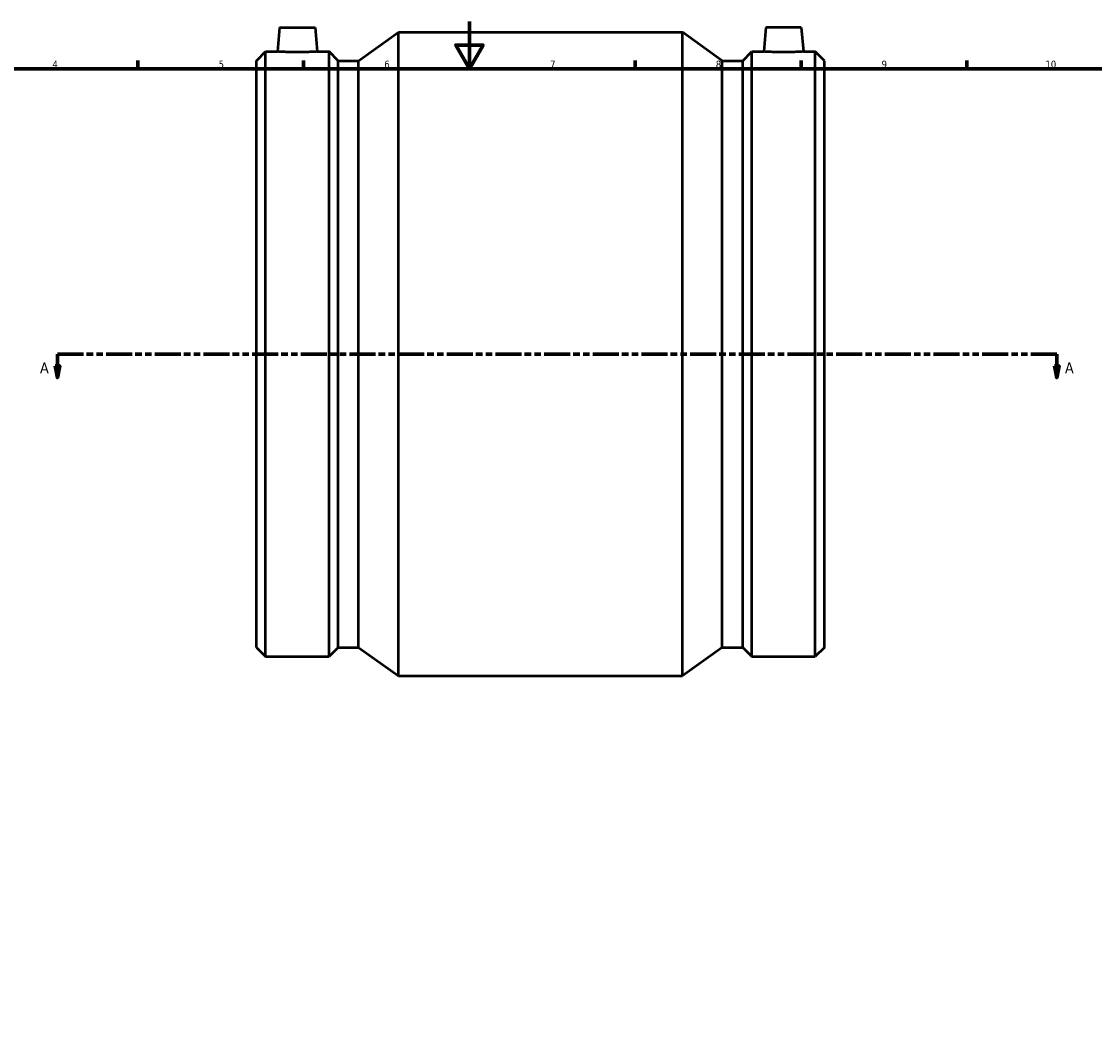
# Model space of a CAD drawing. Header units: millimetres. Extents: x -217 to 1104, y -269 to 1190.
# Tile 3 of 5: x 231 to 685, y 163 to 594. Entities that reach past the tile are written whole.
import ezdxf

# ---------------------------------------------------------------- set-up
doc = ezdxf.new("R2010")
doc.units = ezdxf.units.MM
doc.linetypes.add('DOUBLE_DASH_CHAIN', pattern=[1.2403, 0.6614, -0.0827, 0.1654, -0.0827, 0.1654, -0.0827])
for name, color, linetype, lineweight in [('Border (ANSI)', 7, 'Continuous', 70), ('Section Line (ANSI)', 7, 'DOUBLE_DASH_CHAIN', 70), ('Visible (ANSI)', 7, 'Continuous', 50)]:
    doc.layers.add(name, color=color, linetype=linetype, lineweight=lineweight)
doc.styles.add('Label Text (ANSI)', font='tahoma.ttf')
doc.styles.add('Note Text (ANSI)', font='tahoma.ttf')

# ---------------------------------------------------------------- blocks, each defined once
blk = doc.blocks.new('Borders Default Border')
at = {"layer": 'Border (ANSI)'}
for p, q in [((280.33, 574), (280.33, 577.45)), ((350.42, 574), (350.42, 577.45)), ((490.58, 574), (490.58, 577.45)), ((560.67, 574), (560.67, 577.45)), ((630.75, 574), (630.75, 577.45))]:
    blk.add_line(p, q, dxfattribs=at)
at = {"layer": 'Border (ANSI)', "flags": 128}
for points in [[(420.5, 594), (420.5, 574), (414.73, 584), (426.27, 584), (420.5, 574)], [(20, 20), (20, 574), (821, 574), (821, 20), (20, 20)]]:
    blk.add_lwpolyline(points, dxfattribs=at)
at = {"layer": 'Border (ANSI)', "color": 230, "true_color": 0xff0080, "attachment_point": 7, "style": 'Note Text (ANSI)'}
for s, insert, char_height in [('4', (244.23, 574.4), 3.05), ('5', (314.48, 574.34), 3.05), ('6', (384.49, 574.34), 3.05), ('7', (454.6, 574.4), 3.05), ('8', (524.63, 574.33), 3.05), ('9', (594.7, 574.34), 3.05), ('10', (663.96, 574.34), 3.048)]:
    blk.add_mtext(s, dxfattribs=dict(at, insert=insert, char_height=char_height))
blk = doc.blocks.new('2dTransSection0')
at = {"layer": 'Section Line (ANSI)', "linetype": 'DOUBLE_DASH_CHAIN', "ltscale": 16.586296}
blk.add_line((246.35, 453.43), (668.76, 453.43), dxfattribs=at)
at = {"layer": 'Section Line (ANSI)', "linetype": 'Continuous'}
for p, q in [((246.35, 453.43), (257.32, 453.43)), ((246.35, 453.43), (246.35, 448.43)), ((657.79, 453.43), (668.76, 453.43)), ((668.76, 453.43), (668.76, 448.43)), ((245.35, 448.43), (246.35, 443.43)), ((247.35, 448.43), (245.35, 448.43)), ((246.35, 448.43), (246.35, 443.43)), ((246.35, 443.43), (247.35, 448.43)), ((667.76, 448.43), (668.76, 443.43)), ((669.76, 448.43), (667.76, 448.43)), ((668.76, 448.43), (668.76, 443.43)), ((668.76, 443.43), (669.76, 448.43))]:
    blk.add_line(p, q, dxfattribs=at)
at = {"layer": 'Section Line (ANSI)', "linetype": 'Continuous', "flags": 128}
for points in [[(245.35, 448.43), (246.35, 443.43), (247.35, 448.43), (245.35, 448.43)], [(667.76, 448.43), (668.76, 443.43), (669.76, 448.43), (667.76, 448.43)]]:
    blk.add_lwpolyline(points, dxfattribs=at)
at = {"layer": 'Section Line (ANSI)'}
for points in [[(245.35, 448.43), (246.35, 443.43), (247.35, 448.43), (245.35, 448.43)], [(667.76, 448.43), (668.76, 443.43), (669.76, 448.43), (667.76, 448.43)]]:
    blk.add_solid(points, dxfattribs=at)
at = {"layer": 'Section Line (ANSI)', "char_height": 4.57, "attachment_point": 7, "style": 'Label Text (ANSI)'}
for insert in [(238.99, 445.36), (672.23, 445.36)]:
    blk.add_mtext('A', dxfattribs=dict(at, insert=insert))

msp = doc.modelspace()

# ---------------------------------------------------------------- linework, layer by layer
at = {"layer": 'Visible (ANSI)'}
for p, q in [((340.286, 591.427), (339.397, 581.267)), ((340.286, 591.427), (355.286, 591.427)), ((355.286, 591.427), (356.175, 581.267)), ((545.776, 591.427), (544.887, 581.267)), ((560.776, 591.427), (545.776, 591.427)), ((560.776, 591.427), (561.665, 581.267)), ((373.669, 577.432), (390.531, 589.427)), ((390.531, 317.427), (390.531, 589.427)), ((390.531, 589.427), (510.531, 589.427)), ((510.531, 317.427), (510.531, 589.427)), ((527.394, 577.432), (510.531, 589.427)), ((330.531, 577.432), (334.366, 581.267)), ((334.366, 325.587), (334.366, 581.267)), ((334.366, 581.267), (339.397, 581.267)), ((356.175, 581.267), (361.206, 581.267)), ((361.206, 325.587), (361.206, 581.267)), ((365.041, 577.432), (361.206, 581.267)), ((536.021, 577.432), (539.856, 581.267)), ((539.856, 325.587), (539.856, 581.267)), ((539.856, 581.267), (544.887, 581.267)), ((561.665, 581.267), (566.696, 581.267)), ((566.696, 325.587), (566.696, 581.267)), ((570.531, 577.432), (566.696, 581.267)), ((330.531, 329.423), (330.531, 577.432)), ((365.041, 329.423), (365.041, 577.432)), ((365.041, 577.432), (373.669, 577.432)), ((373.669, 329.423), (373.669, 577.432)), ((527.394, 329.423), (527.394, 577.432)), ((527.394, 577.432), (536.021, 577.432)), ((536.021, 329.423), (536.021, 577.432)), ((570.531, 329.423), (570.531, 577.432)), ((330.531, 329.423), (334.366, 325.587)), ((365.041, 329.423), (361.206, 325.587)), ((365.041, 329.423), (373.669, 329.423)), ((373.669, 329.423), (390.531, 317.427)), ((527.394, 329.423), (510.531, 317.427)), ((527.394, 329.423), (536.021, 329.423)), ((536.021, 329.423), (539.856, 325.587)), ((570.531, 329.423), (566.696, 325.587)), ((334.366, 325.587), (361.206, 325.587)), ((539.856, 325.587), (566.696, 325.587)), ((390.531, 317.427), (510.531, 317.427))]:
    msp.add_line(p, q, dxfattribs=at)
for points, knots in [([(356.175, 581.267), (356.175, 581.267), (355.965, 581.253), (355.111, 581.201), (354.467, 581.164), (352.979, 581.094), (352.036, 581.057), (349.967, 581.005), (348.842, 580.99), (346.731, 580.99), (345.605, 581.005), (343.537, 581.057), (342.593, 581.094), (341.105, 581.164), (340.461, 581.201), (339.607, 581.253), (339.397, 581.267), (339.397, 581.267)], [1.2662127, 1.2662127, 1.2662127, 1.2662127, 1.5826614, 1.5826614, 1.8991101, 1.8991101, 2.2157678, 2.2157678, 2.5324255, 2.5324255, 2.8490832, 2.8490832, 3.1657409, 3.1657409, 3.4821896, 3.4821896, 3.7986382, 3.7986382, 3.7986382, 3.7986382]), ([(553.276, 580.99), (552.221, 580.99), (551.095, 581.005), (549.027, 581.057), (548.083, 581.094), (546.595, 581.164), (545.951, 581.201), (545.097, 581.253), (544.887, 581.267), (544.887, 581.267)], [0, 0, 0, 0, 0.3166577, 0.3166577, 0.6333154, 0.6333154, 0.9497641, 0.9497641, 1.2662127, 1.2662127, 1.2662127, 1.2662127]), ([(561.665, 581.267), (561.665, 581.267), (561.455, 581.253), (560.601, 581.201), (559.957, 581.164), (558.469, 581.094), (557.526, 581.057), (555.457, 581.005), (554.332, 580.99), (553.276, 580.99)], [3.7986382, 3.7986382, 3.7986382, 3.7986382, 4.1150869, 4.1150869, 4.4315356, 4.4315356, 4.7481933, 4.7481933, 5.064851, 5.064851, 5.064851, 5.064851])]:
    msp.add_open_spline(points, degree=3, knots=knots, dxfattribs=at)

# ---------------------------------------------------------------- block references
msp.add_blockref('Borders Default Border', (0, 0))
at = {"layer": 'Section Line (ANSI)'}
msp.add_blockref('2dTransSection0', (0, 0), dxfattribs=at)

doc.saveas('drawing.dxf')
